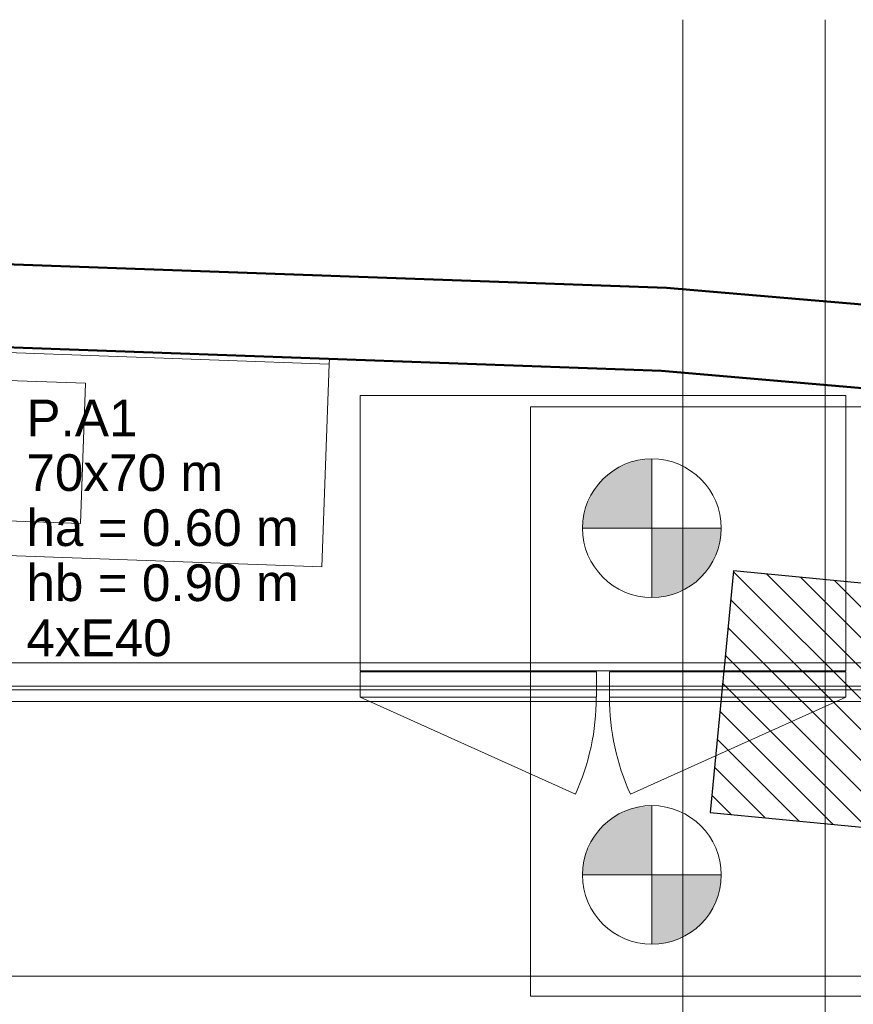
# Model space of a CAD drawing. Header units: millimetres. Extents: x 10 to 1250, y -62 to 528.
# Tile 26 of 256: x 39.6 to 44.41, y 52.72 to 58.4. Entities that reach past the tile are written whole.
import ezdxf

# ---------------------------------------------------------------- set-up
doc = ezdxf.new("R2010")
doc.units = ezdxf.units.MM
doc.header["$LTSCALE"] = 0.05
for name, color, linetype, lineweight in [('A-WALL', 7, 'Continuous', 25), ('C-PROP-LINE', 91, 'Continuous', 25), ('LC-Eixos', 160, 'Continuous', 5), ('LC-Estacas dos blocos', 7, 'Continuous', 5), ('LC-Hachuras dos pilares', 9, 'Continuous', 5), ('LC-Seção das fundações', 7, 'Continuous', 5), ('LC-Seção dos pilares', 4, 'Continuous', 30), ('LC-Textos', 3, 'Continuous', 20), ('Q-SPCQ', 12, 'Continuous', 13)]:
    doc.layers.add(name, color=color, linetype=linetype, lineweight=lineweight)
doc.styles.add('Arial', font='arial.ttf')

# ---------------------------------------------------------------- blocks, each defined once
blk = doc.blocks.new('001')
at = {"layer": 'A-WALL', "color": 254, "lineweight": 50}
for p, q in [((-15.0227, 14.1324), (-18.786, 14.2678)), ((-13.7058, 14.0197), (-15.0227, 14.1324)), ((-18.546, 14.019), (-15.0372, 13.8927)), ((-15.0372, 13.8927), (-13.7406, 13.7818))]:
    blk.add_line(p, q, dxfattribs=at)
at = {"layer": 'C-PROP-LINE', "color": 254}
for p, q in [((-15.0227, 14.1324), (-18.7857, 14.2678)), ((-13.7058, 14.0197), (-15.0227, 14.1324))]:
    blk.add_line(p, q, dxfattribs=at)
at = {"layer": 'Q-SPCQ', "color": 254}
for p, q in [((-17.8942, 13.9805), (-15.9955, 13.9122)), ((-15.9955, 13.9122), (-15.9949, 13.9272)), ((-16.0165, 13.3276), (-15.9955, 13.9122)), ((-17.1976, 13.8749), (-16.6979, 13.857)), ((-16.6979, 13.857), (-16.7124, 13.4527)), ((-14.506, 13.8218), (-15.906, 13.8218)), ((-15.906, 13.8218), (-15.906, 13.028)), ((-15.906, 13.8218), (-14.506, 13.8218)), ((-15.906, 13.028), (-15.906, 13.8218)), ((-14.506, 13.028), (-14.506, 13.8218)), ((-14.506, 13.8218), (-14.506, 13.028)), ((-16.7124, 13.4527), (-17.2121, 13.4707)), ((-17.9153, 13.3959), (-16.0165, 13.3276)), ((-15.906, 13.028), (-14.506, 13.028)), ((-15.906, 13.028), (-14.506, 13.028)), ((-15.225, 13.0248), (-15.906, 13.0248)), ((-15.906, 13.0248), (-15.906, 12.9518)), ((-15.906, 13.0248), (-15.906, 12.9518)), ((-15.225, 13.0248), (-15.906, 13.0248)), ((-15.225, 12.9518), (-15.225, 13.0248)), ((-15.225, 12.9518), (-15.225, 13.0248)), ((-14.506, 13.0248), (-15.1869, 13.0248)), ((-15.1869, 13.0248), (-15.1869, 12.9518)), ((-15.1869, 13.0248), (-14.506, 13.0248)), ((-15.1869, 12.9518), (-15.1869, 13.0248)), ((-14.506, 12.9518), (-14.506, 13.0248)), ((-14.506, 13.0248), (-14.506, 12.9518)), ((-15.906, 12.9518), (-15.225, 12.9518)), ((-15.2851, 12.6721), (-15.906, 12.9518)), ((-15.906, 12.9518), (-15.225, 12.9518)), ((-15.1869, 12.9518), (-14.506, 12.9518)), ((-14.506, 12.9518), (-15.1869, 12.9518)), ((-15.1269, 12.6721), (-14.506, 12.9518))]:
    blk.add_line(p, q, dxfattribs=at)
for centre, radius, start, end in [((-15.906, 12.9518), 0.6809, 335.7492, 0), ((-14.506, 12.9518), 0.681, 180, 204.2508)]:
    blk.add_arc(centre, radius, start, end, dxfattribs=at)

msp = doc.modelspace()

# ---------------------------------------------------------------- hatches: boundary and pattern name
at = {"layer": 'LC-Estacas dos blocos', "linetype": 'Continuous'}
for points in [[(42.8454, 55.466), (43.2454, 55.466), (43.2454, 55.866), (43.1419, 55.8524), (43.0454, 55.8124), (42.9625, 55.7488), (42.899, 55.666), (42.859, 55.5695), (42.8454, 55.466)], [(43.4454, 55.1196), (43.5282, 55.1832), (43.5918, 55.266), (43.6318, 55.3625), (43.6454, 55.466), (43.2454, 55.466), (43.2454, 55.066), (43.3489, 55.0796), (43.4454, 55.1196)], [(42.8454, 53.466), (43.2454, 53.466), (43.2454, 53.866), (43.1419, 53.8524), (43.0454, 53.8124), (42.9625, 53.7488), (42.899, 53.666), (42.859, 53.5695), (42.8454, 53.466)], [(43.4454, 53.1196), (43.5282, 53.1832), (43.5918, 53.266), (43.6318, 53.3625), (43.6454, 53.466), (43.2454, 53.466), (43.2454, 53.066), (43.3489, 53.0796), (43.4454, 53.1196)]]:
    msp.add_hatch(color=256, dxfattribs=at).paths.add_polyline_path(points)
at = {"layer": 'LC-Hachuras dos pilares', "linetype": 'Continuous'}
h = msp.add_hatch(dxfattribs=at)
h.set_pattern_fill('ANSI31', color=256, angle=90, style=0)
h.set_pattern_definition([(135, (15.30388, 54.98977), (-0.08838835, -0.08838835), [])])
h.paths.add_polyline_path([(43.5811, 53.8267), (44.7755, 53.7117), (44.9097, 55.1053), (43.7152, 55.2203), (43.5811, 53.8267)])

# ---------------------------------------------------------------- linework, layer by layer
at = {"color": 12, "ltscale": 0.05}
msp.add_lwpolyline([(15.3039, 54.9898), (22.9229, 54.8338), (23.1787, 46.2166), (35.8031, 46.349), (35.8038, 57.1232), (43.3297, 56.8524), (45.9634, 56.6271), (63.3939, 53.0092), (79.7234, 49.6198), (93.3669, 46.7879), (110.3935, 43.2613), (129.2288, 39.9755), (123.7854, 22.8227), (95.1013, 26.4892), (95.1262, 26.6876), (84.3797, 28.0388), (63.5831, 28.1077), (47.4757, 28.1064), (23.1787, 27.8194), (15.8865, 27.9118), (15.3039, 54.9898)], dxfattribs=at)
at = {"layer": 'LC-Eixos'}
for p, q in [((43.4239, 57.649), (43.4239, 58.399)), ((44.2454, 57.649), (44.2454, 58.399)), ((43.4239, 57.649), (43.4239, 23.0158)), ((44.2454, 57.649), (44.2454, 23.0158)), ((11.8229, 54.6898), (135.0142, 54.6898)), ((11.8229, 54.5554), (135.0142, 54.5554)), ((11.8229, 54.5338), (135.0142, 54.5338)), ((11.8229, 54.466), (135.0142, 54.466)), ((11.8229, 52.8814), (135.0142, 52.8814))]:
    msp.add_line(p, q, dxfattribs=at)
at = {"layer": 'LC-Estacas dos blocos'}
for p, q in [((43.2454, 55.066), (43.2454, 55.866)), ((43.6454, 55.466), (42.8454, 55.466)), ((43.2454, 53.066), (43.2454, 53.866)), ((43.6454, 53.466), (42.8454, 53.466))]:
    msp.add_line(p, q, dxfattribs=at)
for centre in [(43.2454, 55.466), (43.2454, 53.466)]:
    msp.add_circle(centre, 0.4, dxfattribs=at)
at = {"layer": 'LC-Seção das fundações'}
msp.add_lwpolyline([(42.5454, 52.766), (45.9454, 52.766), (45.9454, 56.166), (42.5454, 56.166), (42.5454, 52.766)], close=True, dxfattribs=at)
at = {"layer": 'LC-Seção dos pilares'}
msp.add_lwpolyline([(43.5811, 53.8267), (44.7755, 53.7117), (44.9097, 55.1053), (43.7152, 55.2203), (43.5811, 53.8267)], close=True, dxfattribs=at)

# ---------------------------------------------------------------- block references
at = {"xscale": 2, "yscale": 2, "zscale": 2}
msp.add_blockref('001', (73.3751, 28.5877), dxfattribs=at)

# ---------------------------------------------------------------- texts
at = {"layer": 'LC-Textos', "linetype": 'Continuous', "char_height": 0.2118, "attachment_point": 7, "line_spacing_factor": 0.798, "style": 'Arial'}
for s, insert, width in [('P.A1', (39.6377, 55.9957), 1.260332), ('70x70 m', (39.6377, 55.678), 2.223283), ('ha = 0.60 m', (39.6377, 55.3603), 3.084274), ('hb = 0.90 m', (39.6377, 55.0426), 3.084274), ('4xE40', (39.6377, 54.7249), 1.642681)]:
    msp.add_mtext(s, dxfattribs=dict(at, insert=insert, width=width))

doc.saveas('drawing.dxf')
